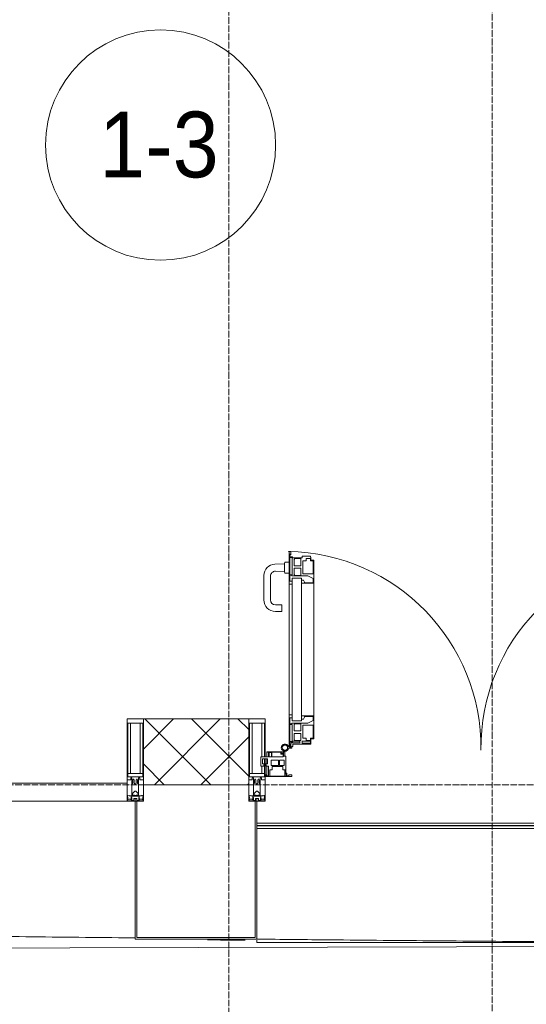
# Model space of a CAD drawing. Header units: millimetres. Extents: x 5617 to 101514, y 7718 to 215953.
# Tile 31 of 61: x 45962 to 47503, y 14732 to 17725. Entities that reach past the tile are written whole.
import ezdxf

# ---------------------------------------------------------------- set-up
doc = ezdxf.new("R2010")
doc.units = ezdxf.units.MM
doc.linetypes.add('ADSK_Линия сетки', pattern=[25, 20, -2.5, 0, -2.5])
doc.linetypes.add('Линия сетки', pattern=[25, 20, -2.5, 0, -2.5])
for name, color, linetype, lineweight in [('Двери', 7, 'Continuous', 18), ('Импосты витража', 7, 'Continuous', 18), ('Колонны', 7, 'Continuous', 18), ('Марки помещений', 7, 'Continuous', 20), ('Ограждение', 7, 'Continuous', 18), ('Оси', 7, 'Continuous', 9), ('Панели витража', 7, 'Continuous', 18), ('Поручни', 7, 'Continuous', 18), ('Стены разрез', 7, 'Continuous', 40), ('Форма', 7, 'Continuous', 18), ('Формообразующий элемент-перекрытие', 7, 'Continuous', 18), ('Элементы узлов', 7, 'Continuous', 18)]:
    doc.layers.add(name, color=color, linetype=linetype, lineweight=lineweight)
doc.styles.add('Arial_3', font='arial.ttf', dxfattribs={"width": 0.9, "height": 200})

# ---------------------------------------------------------------- blocks, each defined once
blk = doc.blocks.new('A_PAN_ALU_Door_Double - EXT_1_Double_EQ-7507534-МКСС_К4_L20_68_100_')
at = {"layer": 'Двери', "color": 253, "lineweight": 5, "true_color": 0xaaaaaa}
for p, q in [((-583.7, 659.3), (-583.7, 758.9)), ((-583.7, 758.9), (-578.6, 758.9)), ((-583.7, 659.3), (-583.7, 758.9)), ((-583.7, 758.9), (-578.6, 758.9)), ((-581.6, 750.3), (-581.6, 742.3)), ((-579.8, 750.3), (-581.6, 750.3)), ((-581.6, 750.3), (-581.6, 742.3)), ((-579.8, 750.3), (-581.6, 750.3)), ((-579.8, 748.9), (-579.8, 750.3)), ((-579.8, 748.9), (-579.8, 750.3)), ((-578.6, 748.9), (-579.8, 748.9)), ((-578.6, 748.9), (-579.8, 748.9)), ((-578.6, 758.9), (-578.6, 748.9)), ((-578.6, 758.9), (-578.6, 748.9)), ((583.7, 758.9), (578.6, 758.9)), ((578.6, 758.9), (578.6, 748.9)), ((583.7, 758.9), (578.6, 758.9)), ((578.6, 758.9), (578.6, 748.9)), ((578.6, 748.9), (579.8, 748.9)), ((578.6, 748.9), (579.8, 748.9)), ((579.8, 748.9), (579.8, 750.3)), ((579.8, 750.3), (581.6, 750.3)), ((579.8, 748.9), (579.8, 750.3)), ((579.8, 750.3), (581.6, 750.3)), ((581.6, 750.3), (581.6, 742.3)), ((581.6, 750.3), (581.6, 742.3)), ((583.7, 659.3), (583.7, 758.9)), ((583.7, 659.3), (583.7, 758.9)), ((-581.6, 742.3), (-572.9, 742.3)), ((-581.6, 742.3), (-572.9, 742.3)), ((-581.6, 740.6), (-581.6, 688.2)), ((-574.6, 740.6), (-581.6, 740.6)), ((-581.6, 740.6), (-581.6, 688.2)), ((-574.6, 740.6), (-581.6, 740.6)), ((-574.6, 688.2), (-574.6, 740.6)), ((-574.6, 688.2), (-574.6, 740.6)), ((-572.9, 742.3), (-572.9, 739.3)), ((-572.9, 742.3), (-572.9, 739.3)), ((-572.9, 739.3), (-543.6, 739.3)), ((-572.9, 739.3), (-543.6, 739.3)), ((-566.1, 737.5), (-567.6, 734.8)), ((-566.1, 737.5), (-567.6, 734.8)), ((-567.6, 734.8), (-567.6, 715.8)), ((-567.6, 734.8), (-567.6, 715.8)), ((-547.7, 737.5), (-566.1, 737.5)), ((-547.7, 737.5), (-566.1, 737.5)), ((-547.7, 715.8), (-547.7, 737.5)), ((-547.7, 715.8), (-547.7, 737.5)), ((-543.6, 744.8), (-518.6, 744.8)), ((-543.6, 739.3), (-543.6, 744.8)), ((-543.6, 744.8), (-518.6, 744.8)), ((-543.6, 739.3), (-543.6, 744.8)), ((-541.3, 730.5), (-541.3, 691)), ((-531.2, 730.5), (-541.3, 730.5)), ((-541.3, 730.5), (-541.3, 691)), ((-531.2, 730.5), (-541.3, 730.5)), ((-531.2, 737.1), (-531.2, 730.5)), ((-518.8, 737.1), (-531.2, 737.1)), ((-531.2, 737.1), (-531.2, 730.5)), ((-518.8, 737.1), (-531.2, 737.1)), ((-518.8, 730.6), (-518.8, 737.1)), ((-518.8, 730.6), (-518.8, 737.1)), ((-510.6, 730.6), (-518.8, 730.6)), ((-510.6, 730.6), (-518.8, 730.6)), ((-518.6, 744.8), (-518.6, 741.8)), ((-518.6, 744.8), (-518.6, 741.8)), ((-518.6, 741.8), (-517.1, 741.8)), ((-518.6, 741.8), (-517.1, 741.8)), ((-517.1, 741.8), (-517.1, 732.3)), ((-517.1, 741.8), (-517.1, 732.3)), ((-517.1, 732.3), (-508.2, 732.3)), ((-517.1, 732.3), (-508.2, 732.3)), ((-510.6, 691), (-510.6, 730.6)), ((-510.6, 691), (-510.6, 730.6)), ((-508.2, 732.3), (-508.2, 662.3)), ((-508.2, 732.3), (-508.2, 662.3)), ((517.1, 732.3), (508.2, 732.3)), ((508.2, 732.3), (508.2, 662.3)), ((517.1, 732.3), (508.2, 732.3)), ((508.2, 732.3), (508.2, 662.3)), ((510.6, 691), (510.6, 730.6)), ((510.6, 730.6), (518.8, 730.6)), ((510.6, 691), (510.6, 730.6)), ((510.6, 730.6), (518.8, 730.6)), ((518.6, 741.8), (517.1, 741.8)), ((517.1, 741.8), (517.1, 732.3)), ((518.6, 741.8), (517.1, 741.8)), ((517.1, 741.8), (517.1, 732.3)), ((543.6, 744.8), (518.6, 744.8)), ((518.6, 744.8), (518.6, 741.8)), ((543.6, 744.8), (518.6, 744.8)), ((518.6, 744.8), (518.6, 741.8)), ((518.8, 730.6), (518.8, 737.1)), ((518.8, 737.1), (531.2, 737.1)), ((518.8, 730.6), (518.8, 737.1)), ((518.8, 737.1), (531.2, 737.1)), ((531.2, 737.1), (531.2, 730.5)), ((531.2, 737.1), (531.2, 730.5)), ((531.2, 730.5), (541.3, 730.5)), ((531.2, 730.5), (541.3, 730.5)), ((541.3, 730.5), (541.3, 691)), ((541.3, 730.5), (541.3, 691)), ((543.6, 739.3), (543.6, 744.8)), ((543.6, 739.3), (543.6, 744.8)), ((572.9, 739.3), (543.6, 739.3)), ((572.9, 739.3), (543.6, 739.3)), ((547.7, 715.8), (547.7, 737.5)), ((547.7, 737.5), (566.1, 737.5)), ((547.7, 715.8), (547.7, 737.5)), ((547.7, 737.5), (566.1, 737.5)), ((566.1, 737.5), (567.6, 734.8)), ((566.1, 737.5), (567.6, 734.8)), ((567.6, 734.8), (567.6, 715.8)), ((567.6, 734.8), (567.6, 715.8)), ((581.6, 742.3), (572.9, 742.3)), ((572.9, 742.3), (572.9, 739.3)), ((581.6, 742.3), (572.9, 742.3)), ((572.9, 742.3), (572.9, 739.3)), ((574.6, 688.2), (574.6, 740.6)), ((574.6, 740.6), (581.6, 740.6)), ((574.6, 688.2), (574.6, 740.6)), ((574.6, 740.6), (581.6, 740.6)), ((581.6, 740.6), (581.6, 688.2)), ((581.6, 740.6), (581.6, 688.2)), ((-567.6, 715.8), (-547.7, 715.8)), ((-567.6, 715.8), (-547.7, 715.8)), ((-567.6, 708), (-567.6, 688.9)), ((-547.7, 708), (-567.6, 708)), ((-567.6, 708), (-567.6, 688.9)), ((-547.7, 708), (-567.6, 708)), ((-567.6, 688.9), (-566.1, 686.3)), ((-567.6, 688.9), (-566.1, 686.3)), ((-547.7, 686.3), (-547.7, 708)), ((-547.7, 686.3), (-547.7, 708)), ((-541.3, 691), (-510.6, 691)), ((-541.3, 691), (-510.6, 691)), ((541.3, 691), (510.6, 691)), ((541.3, 691), (510.6, 691)), ((567.6, 715.8), (547.7, 715.8)), ((567.6, 715.8), (547.7, 715.8)), ((547.7, 708), (567.6, 708)), ((547.7, 686.3), (547.7, 708)), ((547.7, 708), (567.6, 708)), ((547.7, 686.3), (547.7, 708)), ((567.6, 688.9), (566.1, 686.3)), ((567.6, 688.9), (566.1, 686.3)), ((567.6, 708), (567.6, 688.9)), ((567.6, 708), (567.6, 688.9)), ((-583.7, 244.2), (-583.7, 677.3)), ((-574.6, 659.3), (-583.7, 659.3)), ((-574.6, 659.3), (-583.7, 659.3)), ((-581.6, 688.2), (-574.6, 688.2)), ((-581.6, 688.2), (-574.6, 688.2)), ((-581.6, 686.5), (-581.6, 668.4)), ((-575.4, 686.5), (-581.6, 686.5)), ((-581.6, 686.5), (-581.6, 668.4)), ((-575.4, 686.5), (-581.6, 686.5)), ((-581.6, 668.4), (-574.6, 668.4)), ((-581.6, 668.4), (-574.6, 668.4)), ((-575.4, 684.5), (-575.4, 686.5)), ((-575.4, 684.5), (-575.4, 686.5)), ((-526.4, 684.5), (-575.4, 684.5)), ((-526.4, 684.5), (-575.4, 684.5)), ((-574.6, 677.3), (-546, 677.3)), ((-574.6, 244.2), (-574.6, 677.3)), ((-574.6, 668.4), (-574.6, 659.3)), ((-574.6, 668.4), (-574.6, 659.3)), ((-566.1, 686.3), (-547.7, 686.3)), ((-566.1, 686.3), (-547.7, 686.3)), ((-546, 677.3), (-546, 244.2)), ((-546, 672), (-539.3, 672)), ((-546, 662.3), (-546, 672)), ((-546, 672), (-539.3, 672)), ((-546, 662.3), (-546, 672)), ((-508.2, 662.3), (-546, 662.3)), ((-508.2, 662.3), (-546, 662.3)), ((-539.3, 672), (-537.1, 665.9)), ((-539.3, 672), (-537.1, 665.9)), ((-537.1, 665.9), (-537.1, 663.8)), ((-537.1, 665.9), (-537.1, 663.8)), ((-537.1, 663.8), (-510.6, 663.8)), ((-537.1, 663.8), (-510.6, 663.8)), ((-510.6, 676.8), (-526.4, 684.5)), ((-510.6, 676.8), (-526.4, 684.5)), ((-510.6, 663.8), (-510.6, 676.8)), ((-510.6, 663.8), (-510.6, 676.8)), ((-508.2, 662.3), (-508.2, 259.2)), ((508.2, 662.3), (546, 662.3)), ((508.2, 662.3), (546, 662.3)), ((508.2, 662.3), (508.2, 259.2)), ((510.6, 676.8), (526.4, 684.5)), ((510.6, 676.8), (526.4, 684.5)), ((510.6, 663.8), (510.6, 676.8)), ((510.6, 663.8), (510.6, 676.8)), ((537.1, 663.8), (510.6, 663.8)), ((537.1, 663.8), (510.6, 663.8)), ((526.4, 684.5), (575.4, 684.5)), ((526.4, 684.5), (575.4, 684.5)), ((539.3, 672), (537.1, 665.9)), ((539.3, 672), (537.1, 665.9)), ((537.1, 665.9), (537.1, 663.8)), ((537.1, 665.9), (537.1, 663.8)), ((546, 672), (539.3, 672)), ((546, 672), (539.3, 672)), ((546, 677.3), (546, 244.2)), ((574.6, 677.3), (546, 677.3)), ((546, 662.3), (546, 672)), ((546, 662.3), (546, 672)), ((566.1, 686.3), (547.7, 686.3)), ((566.1, 686.3), (547.7, 686.3)), ((581.6, 688.2), (574.6, 688.2)), ((581.6, 688.2), (574.6, 688.2)), ((574.6, 244.2), (574.6, 677.3)), ((581.6, 668.4), (574.6, 668.4)), ((574.6, 668.4), (574.6, 659.3)), ((581.6, 668.4), (574.6, 668.4)), ((574.6, 668.4), (574.6, 659.3)), ((574.6, 659.3), (583.7, 659.3)), ((574.6, 659.3), (583.7, 659.3)), ((575.4, 684.5), (575.4, 686.5)), ((575.4, 686.5), (581.6, 686.5)), ((575.4, 684.5), (575.4, 686.5)), ((575.4, 686.5), (581.6, 686.5)), ((581.6, 686.5), (581.6, 668.4)), ((581.6, 686.5), (581.6, 668.4)), ((583.7, 244.2), (583.7, 677.3)), ((-583.7, 262.2), (-574.6, 262.2)), ((-583.7, 164.2), (-583.7, 262.2)), ((-581.6, 253.1), (-581.6, 235.1)), ((-574.6, 253.1), (-581.6, 253.1)), ((-574.6, 262.2), (-574.6, 253.1)), ((-574.6, 244.2), (-546, 244.2)), ((-546, 259.2), (-508.2, 259.2)), ((-546, 249.6), (-546, 259.2)), ((-539.3, 249.6), (-546, 249.6)), ((-537.1, 255.7), (-539.3, 249.6)), ((-537.1, 257.7), (-537.1, 255.7)), ((-510.6, 257.7), (-537.1, 257.7)), ((-526.4, 237), (-510.6, 244.7)), ((-510.6, 244.7), (-510.6, 257.7)), ((-508.2, 259.2), (-508.2, 189.3)), ((546, 259.2), (508.2, 259.2)), ((508.2, 259.2), (508.2, 189.3)), ((510.6, 244.7), (510.6, 257.7)), ((510.6, 257.7), (537.1, 257.7)), ((526.4, 237), (510.6, 244.7)), ((537.1, 257.7), (537.1, 255.7)), ((537.1, 255.7), (539.3, 249.6)), ((539.3, 249.6), (546, 249.6)), ((546, 249.6), (546, 259.2)), ((574.6, 244.2), (546, 244.2)), ((583.7, 262.2), (574.6, 262.2)), ((574.6, 262.2), (574.6, 253.1)), ((574.6, 253.1), (581.6, 253.1)), ((581.6, 253.1), (581.6, 235.1)), ((583.7, 164.2), (583.7, 262.2)), ((-581.6, 235.1), (-575.4, 235.1)), ((-581.6, 233.4), (-581.6, 180.9)), ((-574.6, 233.4), (-581.6, 233.4)), ((-575.4, 237), (-526.4, 237)), ((-575.4, 235.1), (-575.4, 237)), ((-574.6, 180.9), (-574.6, 233.4)), ((-566.1, 235.3), (-567.6, 232.6)), ((-567.6, 232.6), (-567.6, 213.6)), ((-567.6, 213.6), (-547.7, 213.6)), ((-547.7, 235.3), (-566.1, 235.3)), ((-547.7, 213.6), (-547.7, 235.3)), ((-541.3, 230.6), (-541.3, 191)), ((-510.6, 230.6), (-541.3, 230.6)), ((-510.6, 191), (-510.6, 230.6)), ((510.6, 230.6), (541.3, 230.6)), ((510.6, 191), (510.6, 230.6)), ((575.4, 237), (526.4, 237)), ((541.3, 230.6), (541.3, 191)), ((547.7, 213.6), (547.7, 235.3)), ((547.7, 235.3), (566.1, 235.3)), ((567.6, 213.6), (547.7, 213.6)), ((566.1, 235.3), (567.6, 232.6)), ((567.6, 232.6), (567.6, 213.6)), ((574.6, 233.4), (581.6, 233.4)), ((574.6, 180.9), (574.6, 233.4)), ((575.4, 235.1), (575.4, 237)), ((581.6, 235.1), (575.4, 235.1)), ((581.6, 233.4), (581.6, 180.9)), ((-581.6, 180.9), (-574.6, 180.9)), ((-572.9, 182.2), (-572.9, 179.2)), ((-551.3, 182.2), (-572.9, 182.2)), ((-567.6, 205.7), (-567.6, 186.7)), ((-547.7, 205.7), (-567.6, 205.7)), ((-567.6, 186.7), (-566.1, 184)), ((-566.1, 184), (-547.7, 184)), ((-551.3, 177.5), (-551.3, 182.2)), ((-547.7, 184), (-547.7, 205.7)), ((-543.6, 182.2), (-543.6, 176.7)), ((-518.6, 182.2), (-543.6, 182.2)), ((-541.3, 191), (-531.2, 191)), ((-531.2, 191), (-531.2, 184.4)), ((-531.2, 184.4), (-518.8, 184.4)), ((-518.8, 191), (-510.6, 191)), ((-518.8, 184.4), (-518.8, 191)), ((-518.6, 176.7), (-518.6, 182.2)), ((-517.1, 189.3), (-517.1, 173.3)), ((-508.2, 189.3), (-517.1, 189.3)), ((508.2, 189.3), (517.1, 189.3)), ((518.8, 191), (510.6, 191)), ((517.1, 189.3), (517.1, 173.3)), ((518.6, 182.2), (543.6, 182.2)), ((518.6, 176.7), (518.6, 182.2)), ((518.8, 184.4), (518.8, 191)), ((531.2, 184.4), (518.8, 184.4)), ((541.3, 191), (531.2, 191)), ((531.2, 191), (531.2, 184.4)), ((543.6, 182.2), (543.6, 176.7)), ((547.7, 205.7), (567.6, 205.7)), ((547.7, 184), (547.7, 205.7)), ((566.1, 184), (547.7, 184)), ((551.3, 177.5), (551.3, 182.2)), ((551.3, 182.2), (572.9, 182.2)), ((567.6, 186.7), (566.1, 184)), ((567.6, 205.7), (567.6, 186.7)), ((572.9, 182.2), (572.9, 179.2)), ((581.6, 180.9), (574.6, 180.9)), ((-575.1, 160.7), (-585.4, 160.7)), ((-581.6, 179.2), (-581.6, 164.2)), ((-572.9, 179.2), (-581.6, 179.2)), ((-581.6, 164.2), (-578.6, 164.2)), ((-578.6, 164.2), (-578.6, 174.5)), ((-575.5, 177.5), (-551.3, 177.5)), ((-575.1, 165.6), (-575.1, 160.7)), ((-572.4, 165.6), (-575.1, 165.6)), ((-572.4, 173.3), (-572.4, 165.6)), ((-517.1, 173.3), (-572.4, 173.3)), ((-543.6, 176.7), (-518.6, 176.7)), ((517.1, 173.3), (572.4, 173.3)), ((543.6, 176.7), (518.6, 176.7)), ((575.5, 177.5), (551.3, 177.5)), ((572.4, 173.3), (572.4, 165.6)), ((572.4, 165.6), (575.1, 165.6)), ((572.9, 179.2), (581.6, 179.2)), ((575.1, 165.6), (575.1, 160.7)), ((575.1, 160.7), (585.4, 160.7)), ((578.6, 164.2), (578.6, 174.5)), ((581.6, 164.2), (578.6, 164.2)), ((581.6, 179.2), (581.6, 164.2))]:
    blk.add_line(p, q, dxfattribs=at)
at = {"layer": 'Двери', "lineweight": 5}
for p, q in [((-597.6, 721.7), (-626.4, 720.7)), ((-597.6, 723.5), (-597.6, 696)), ((-583.6, 726), (-595.1, 726)), ((583.6, 726), (595.1, 726)), ((597.6, 723.5), (597.6, 696)), ((597.6, 721.7), (626.4, 720.7)), ((-624.5, 698.8), (-597.6, 697.7)), ((-595.1, 693.5), (-583.6, 693.5)), ((595.1, 693.5), (583.6, 693.5)), ((624.5, 698.8), (597.6, 697.7)), ((-660.1, 685.7), (-660.1, 611.5)), ((-640.1, 611.5), (-640.1, 683.8)), ((640.1, 611.5), (640.1, 683.8)), ((660.1, 685.7), (660.1, 611.5)), ((-605.1, 596.5), (-625.1, 596.5)), ((-625.1, 576.5), (-605.1, 576.5)), ((-605.1, 576.5), (-605.1, 596.5)), ((605.1, 576.5), (605.1, 596.5)), ((605.1, 596.5), (625.1, 596.5)), ((625.1, 576.5), (605.1, 576.5))]:
    blk.add_line(p, q, dxfattribs=at)
at = {"layer": 'Двери', "color": 254, "lineweight": 5, "true_color": 0xd4d4d4}
for centre, start, end in [((-596.2, 162.6), 359.296, 89.0613), ((596.2, 162.6), 90.9387, 180.704)]:
    blk.add_arc(centre, 596.2, start, end, dxfattribs=at)
at = {"layer": 'Двери', "lineweight": 5}
for centre, radius, start, end in [((-625.1, 685.7), 35, 92.1945, 180), ((-595.1, 723.5), 2.5, 90, 180), ((595.1, 723.5), 2.5, 360, 90), ((625.1, 685.7), 35, 360, 87.8055), ((-625.1, 683.8), 15, 87.8056, 180), ((-595.1, 696), 2.5, 180, 270), ((595.1, 696), 2.5, 270, 360), ((625.1, 683.8), 15, 0, 92.1944), ((-625.1, 611.5), 35, 180, 270), ((-625.1, 611.5), 15, 180, 270), ((625.1, 611.5), 35, 270, 360), ((625.1, 611.5), 15, 270, 360)]:
    blk.add_arc(centre, radius, start, end, dxfattribs=at)
at = {"layer": 'Двери', "color": 253, "lineweight": 5, "true_color": 0xaaaaaa}
for centre, radius, start, end in [((-596.2, 162.7), 11, 16.047, 350.0284), ((-596.2, 162.6), 8, 90, 270), ((-596.2, 162.6), 8, 270, 90), ((-583.7, 166.3), 2.03, 196.0721, 270), ((-575.5, 174.5), 3, 90, 180), ((575.5, 174.5), 3, 360, 90), ((583.7, 166.3), 2.03, 270, 343.9279), ((596.2, 162.7), 11, 189.9716, 163.953), ((596.2, 162.6), 8, 90, 270), ((596.2, 162.6), 8, 270, 90)]:
    blk.add_arc(centre, radius, start, end, dxfattribs=at)
at = {"layer": 'Панели витража', "color": 253, "lineweight": 5, "true_color": 0xaaaaaa}
for p, q in [((-600.3, 150), (-651.2, 150)), ((-651.2, 150), (-651.2, 148.5)), ((-600.3, 136.5), (-600.3, 150)), ((-596.2, 150), (-600.3, 150)), ((-596.2, 136.5), (-596.2, 150)), ((596.2, 150), (596.2, 136.5)), ((600.3, 150), (596.2, 150)), ((651.2, 150), (600.3, 150)), ((600.3, 150), (600.3, 136.5)), ((651.2, 148.5), (651.2, 150)), ((-645.9, 135.1), (-669.2, 135.1)), ((-669.2, 135.1), (-669.2, 106.6)), ((-664.2, 113.4), (-664.2, 128.4)), ((-664.2, 128.4), (-649.2, 128.4)), ((-651.2, 148.5), (-645.9, 148.5)), ((-651.2, 148.5), (-651.2, 135.1)), ((-651.2, 128.4), (-651.2, 113.4)), ((-649.2, 128.4), (-649.2, 113.4)), ((-645.9, 148.5), (-645.9, 135.1)), ((-644.3, 134.5), (-644.3, 148.2)), ((-644.3, 148.2), (-637.3, 148.2)), ((-637.3, 134.5), (-644.3, 134.5)), ((-637.8, 108.8), (-637.8, 125)), ((-637.8, 125), (-615.2, 125)), ((-637.3, 148.2), (-637.3, 134.5)), ((-635.9, 134.2), (-635.9, 148.4)), ((-635.9, 148.4), (-608.9, 148.4)), ((-601.9, 134.2), (-635.9, 134.2)), ((-615.2, 125), (-615.2, 108.8)), ((-613, 108.8), (-613, 125)), ((-613, 125), (-598.7, 125)), ((-608.9, 148.4), (-608.9, 142.8)), ((-608.9, 142.8), (-601.9, 142.8)), ((-607.5, 148.7), (-601.5, 148.7)), ((-607.5, 144.4), (-607.5, 148.7)), ((-601.5, 144.4), (-607.5, 144.4)), ((-601.9, 142.8), (-601.9, 134.2)), ((-601.5, 148.7), (-601.5, 144.4)), ((-593.3, 136.5), (-600.3, 136.5)), ((-598.7, 125), (-598.7, 108.8)), ((-593.3, 84.8), (-593.3, 136.5)), ((600.3, 136.5), (593.3, 136.5)), ((593.3, 136.5), (593.3, 84.8)), ((598.7, 125), (613, 125)), ((598.7, 108.8), (598.7, 125)), ((601.5, 144.4), (601.5, 148.7)), ((601.5, 148.7), (607.5, 148.7)), ((607.5, 144.4), (601.5, 144.4)), ((601.9, 134.2), (601.9, 142.8)), ((601.9, 142.8), (608.9, 142.8)), ((635.9, 134.2), (601.9, 134.2)), ((607.5, 148.7), (607.5, 144.4)), ((608.9, 142.8), (608.9, 148.4)), ((608.9, 148.4), (635.9, 148.4)), ((613, 125), (613, 108.8)), ((615.2, 125), (637.8, 125)), ((615.2, 108.8), (615.2, 125)), ((635.9, 148.4), (635.9, 134.2)), ((637.3, 148.2), (644.3, 148.2)), ((637.3, 134.5), (637.3, 148.2)), ((644.3, 134.5), (637.3, 134.5)), ((637.8, 125), (637.8, 108.8)), ((644.3, 148.2), (644.3, 134.5)), ((645.9, 135.1), (645.9, 148.5)), ((645.9, 148.5), (651.2, 148.5)), ((669.2, 135.1), (645.9, 135.1)), ((649.2, 128.4), (664.2, 128.4)), ((649.2, 113.4), (649.2, 128.4)), ((651.2, 135.1), (651.2, 148.5)), ((651.2, 113.4), (651.2, 128.4)), ((664.2, 128.4), (664.2, 113.4)), ((669.2, 106.6), (669.2, 135.1)), ((-669.2, 106.6), (-660.2, 106.6)), ((-649.2, 113.4), (-664.2, 113.4)), ((-660.2, 106.6), (-660.2, 110.1)), ((-660.2, 110.1), (-653.3, 110.1)), ((-653.3, 110.1), (-653.3, 106.6)), ((-653.3, 106.6), (-646.3, 106.6)), ((-651.2, 106.6), (-651.2, 76.7)), ((-646.3, 106.6), (-646.3, 76.7)), ((-642.4, 76.3), (-642.4, 95.5)), ((-642.4, 95.5), (-635.3, 95.5)), ((-615.2, 108.8), (-637.8, 108.8)), ((-635.3, 95.5), (-635.3, 105)), ((-635.3, 105), (-602.1, 105)), ((-598.7, 108.8), (-613, 108.8)), ((-602.1, 105), (-602.1, 95.5)), ((-602.1, 95.5), (-595.8, 95.5)), ((-596.2, 76.2), (-596.2, 95.5)), ((-595.8, 95.5), (-595.8, 89)), ((595.8, 89), (595.8, 95.5)), ((595.8, 95.5), (602.1, 95.5)), ((596.2, 95.5), (596.2, 76.2)), ((613, 108.8), (598.7, 108.8)), ((602.1, 95.5), (602.1, 105)), ((602.1, 105), (635.3, 105)), ((637.8, 108.8), (615.2, 108.8)), ((635.3, 105), (635.3, 95.5)), ((635.3, 95.5), (642.4, 95.5)), ((642.4, 95.5), (642.4, 76.3)), ((646.3, 76.7), (646.3, 106.6)), ((646.3, 106.6), (653.3, 106.6)), ((664.2, 113.4), (649.2, 113.4)), ((651.2, 76.7), (651.2, 106.6)), ((653.3, 106.6), (653.3, 110.1)), ((653.3, 110.1), (660.2, 110.1)), ((660.2, 110.1), (660.2, 106.6)), ((660.2, 106.6), (669.2, 106.6)), ((-652.8, 79.5), (-654.3, 79.5)), ((-654.3, 79.5), (-654.3, 74.5)), ((-654.3, 74.5), (-575.3, 74.5)), ((-652.8, 76.7), (-652.8, 79.5)), ((-646.3, 76.7), (-652.8, 76.7)), ((-592, 76.3), (-642.4, 76.3)), ((-595.8, 89), (-595, 88.2)), ((-595, 88.2), (-595, 83.1)), ((-595, 83.1), (-592, 83.1)), ((-590.3, 84.8), (-593.3, 84.8)), ((-592, 83.1), (-592, 76.3)), ((-590.3, 76.5), (-590.3, 84.8)), ((-583.9, 76.5), (-590.3, 76.5)), ((-575.3, 79.5), (-583.9, 79.5)), ((-583.9, 79.5), (-583.9, 76.5)), ((-575.3, 74.5), (-575.3, 79.5)), ((583.9, 79.5), (575.3, 79.5)), ((575.3, 79.5), (575.3, 74.5)), ((575.3, 74.5), (654.3, 74.5)), ((583.9, 76.5), (583.9, 79.5)), ((590.3, 76.5), (583.9, 76.5)), ((593.3, 84.8), (590.3, 84.8)), ((590.3, 84.8), (590.3, 76.5)), ((592, 76.3), (592, 83.1)), ((592, 83.1), (595, 83.1)), ((642.4, 76.3), (592, 76.3)), ((595, 88.2), (595.8, 89)), ((595, 83.1), (595, 88.2)), ((652.8, 76.7), (646.3, 76.7)), ((654.3, 79.5), (652.8, 79.5)), ((652.8, 79.5), (652.8, 76.7)), ((654.3, 74.5), (654.3, 79.5))]:
    blk.add_line(p, q, dxfattribs=at)
blk = doc.blocks.new('System Panel - A_PAN_Glass-7508020-МКСС_К4_L20_68_100_')
at = {"layer": 'Панели витража', "color": 253, "lineweight": 5, "true_color": 0xaaaaaa}
for p, q in [((656.25, 55), (-656.25, 55)), ((-656.25, 55), (-656.25, 0)), ((656.25, 0), (656.25, 55)), ((-656.25, 0), (656.25, 0))]:
    blk.add_line(p, q, dxfattribs=at)
blk = doc.blocks.new('Rectangular Mullion - 50Wx250H-2623690-МКСС_К4_L20_68_100_')
at = {"layer": 'Элементы узлов', "color": 253, "lineweight": 5, "true_color": 0xaaaaaa}
for p, q in [((-25, 65.2), (-25, 250)), ((-25, 250), (0, 250)), ((25, 250), (0, 250)), ((25, 65.2), (25, 250)), ((-23, 237.3), (0, 237.3)), ((-23, 237.3), (-23, 73.6)), ((-14.9, 84), (-14.9, 237.3)), ((23, 237.3), (0, 237.3)), ((14.9, 84), (14.9, 237.3)), ((23, 237.3), (23, 73.6)), ((-14, 65.2), (-25, 65.2)), ((0, 84), (-23, 84)), ((-0.5, 73.6), (-23, 73.6)), ((-14, 71.3), (-14, 65.2)), ((-10, 71.3), (-14, 71.3)), ((-10, 53), (-10, 71.3)), ((-7, 65.2), (-5.9, 67.3)), ((-7, 65.2), (-7, 54.7)), ((-4.1, 67.3), (-5.9, 67.3)), ((-4.1, 67.3), (-2.9, 65.1)), ((-2.9, 65.1), (-2.9, 54.6)), ((0, 84), (23, 84)), ((0.5, 73.6), (23, 73.6)), ((4.1, 67.3), (2.9, 65.1)), ((2.9, 65.1), (2.9, 54.6)), ((4.1, 67.3), (5.9, 67.3)), ((7, 65.2), (5.9, 67.3)), ((7, 65.2), (7, 54.7)), ((10, 71.3), (14, 71.3)), ((10, 53), (10, 71.3)), ((14, 71.3), (14, 65.2)), ((14, 65.2), (25, 65.2)), ((-8.7, 53), (-10, 53)), ((-10, 53), (-10, 17)), ((-8.7, 53), (-7, 54.7)), ((-8.5, 23), (-1.5, 30)), ((-1.3, 53), (-2.9, 54.6)), ((-1.5, 30), (0, 30)), ((0, 53), (-1.3, 53)), ((0, 53), (1.3, 53)), ((1.5, 30), (0, 30)), ((1.3, 53), (2.9, 54.6)), ((8.5, 23), (1.5, 30)), ((8.7, 53), (7, 54.7)), ((8.7, 53), (10, 53)), ((10, 53), (10, 17)), ((-23.8, 14.6), (-25, 14.2)), ((-25, 0), (-25, 14.2)), ((-22.3, 17), (-23.8, 17)), ((-23.8, 17), (-23.8, 14.6)), ((-22.5, 10.6), (-23.8, 14.6)), ((-22.5, 10.6), (-23.7, 9.9)), ((-23.7, 1.3), (-23.7, 9.9)), ((-23.7, 1.3), (-11.8, 1.3)), ((-23.2, 10.2), (-22.5, 8)), ((-22.5, 8), (-22.5, 4.5)), ((-21.3, 4.5), (-22.5, 4.5)), ((-22.3, 17), (-22.3, 16)), ((-22.3, 16), (-21.3, 16)), ((-19, 17.6), (-21.3, 16)), ((-21.3, 4.5), (-21.3, 6.5)), ((-21.3, 6.5), (-14.2, 6.5)), ((-18.4, 16.6), (-19, 17.6)), ((-7.4, 16.6), (-18.4, 16.6)), ((-14.2, 6.5), (-14.2, 4.5)), ((-13.2, 4.5), (-14.2, 4.5)), ((-13.2, 4.5), (-12.2, 7.2)), ((-12.7, 7.6), (-11.3, 11.4)), ((-12.7, 7.6), (-11.8, 6.9)), ((-12.2, 9), (-12.2, 14.8)), ((-12.2, 14.8), (0, 14.8)), ((-11.8, 1.3), (-11.8, 6.9)), ((-10.5, 11.2), (-11.3, 11.4)), ((-10.5, 1.5), (-10.5, 11.2)), ((-4.8, 1.5), (-10.5, 1.5)), ((-10, 17), (-7.5, 17)), ((-8.5, 18.5), (-8.5, 23)), ((-7.5, 18.5), (-8.5, 18.5)), ((-7.5, 17), (-7.5, 18.5)), ((-7.4, 18), (-7.4, 16.6)), ((-2.6, 18), (-7.4, 18)), ((0, 8), (-4.8, 8)), ((-4.8, 1.5), (-4.8, 8)), ((-2.6, 18), (-2.6, 16.8)), ((-2.6, 16.8), (0, 16.8)), ((2.6, 16.8), (0, 16.8)), ((0, 14.8), (0, 16.8)), ((0, 14.8), (0, 16.8)), ((12.2, 14.8), (0, 14.8)), ((0, 0), (0, 8)), ((0, 8), (4.8, 8)), ((0, 0), (0, 8)), ((2.6, 18), (2.6, 16.8)), ((2.6, 18), (7.4, 18)), ((4.8, 1.5), (4.8, 8)), ((4.8, 1.5), (10.5, 1.5)), ((7.4, 18), (7.4, 16.6)), ((7.4, 16.6), (18.4, 16.6)), ((7.5, 18.5), (8.5, 18.5)), ((7.5, 17), (7.5, 18.5)), ((10, 17), (7.5, 17)), ((8.5, 18.5), (8.5, 23)), ((10.5, 11.2), (11.3, 11.4)), ((10.5, 1.5), (10.5, 11.2)), ((12.7, 7.6), (11.3, 11.4)), ((12.7, 7.6), (11.8, 6.9)), ((11.8, 1.3), (11.8, 6.9)), ((23.7, 1.3), (11.8, 1.3)), ((12.2, 9), (12.2, 14.8)), ((13.2, 4.5), (12.2, 7.2)), ((13.2, 4.5), (14.2, 4.5)), ((21.3, 6.5), (14.2, 6.5)), ((14.2, 6.5), (14.2, 4.5)), ((18.4, 16.6), (19, 17.6)), ((19, 17.6), (21.3, 16)), ((22.3, 16), (21.3, 16)), ((21.3, 4.5), (21.3, 6.5)), ((21.3, 4.5), (22.5, 4.5)), ((22.3, 17), (22.3, 16)), ((22.3, 17), (23.8, 17)), ((22.5, 10.6), (23.8, 14.6)), ((22.5, 10.6), (23.7, 9.9)), ((23.2, 10.2), (22.5, 8)), ((22.5, 8), (22.5, 4.5)), ((23.7, 1.3), (23.7, 9.9)), ((23.8, 17), (23.8, 14.6)), ((23.8, 14.6), (25, 14.2)), ((25, 0), (25, 14.2)), ((-25, 0), (0, 0)), ((25, 0), (0, 0))]:
    blk.add_line(p, q, dxfattribs=at)
for centre, start, end in [((-0.5, 73.1), 360, 90), ((0.5, 73.1), 90, 180)]:
    blk.add_arc(centre, 0.5, start, end, dxfattribs=at)
blk = doc.blocks.new('Rectangular Mullion - R_StandardFrame_50Wx250H-V37-МКСС_К4_L20_68_100_')
at = {"layer": 'Импосты витража', "color": 253, "lineweight": 5, "true_color": 0xaaaaaa}
for p, q in [((-25, -250), (-25, 0)), ((-25, 0), (0, 0)), ((5, 0), (25, 0)), ((25, 0), (25, -250)), ((25, -250), (-25, -250))]:
    blk.add_line(p, q, dxfattribs=at)
blk = doc.blocks.new('Rectangular Mullion - 50Wx250H-V38-МКСС_К4_L20_68_100_')
at = {"layer": 'Элементы узлов', "color": 253, "lineweight": 5, "true_color": 0xaaaaaa}
for p, q in [((-25, 65.2), (-25, 250)), ((-25, 250), (0, 250)), ((25, 250), (0, 250)), ((25, 135.1), (25, 250)), ((-23, 237.3), (0, 237.3)), ((-23, 237.3), (-23, 73.6)), ((-14.9, 84), (-14.9, 237.3)), ((23, 237.3), (0, 237.3)), ((14.9, 135.1), (14.9, 237.3)), ((23, 237.3), (23, 135.1)), ((23, 128.4), (23, 113.4)), ((25, 113.4), (25, 128.4)), ((14.9, 84), (14.9, 106.6)), ((23, 110.1), (23, 73.6)), ((25, 65.2), (25, 110.1)), ((-14, 65.2), (-25, 65.2)), ((0, 84), (-23, 84)), ((-0.5, 73.6), (-23, 73.6)), ((-14, 71.3), (-14, 65.2)), ((-10, 71.3), (-14, 71.3)), ((-10, 53), (-10, 71.3)), ((-7, 65.2), (-5.9, 67.3)), ((-7, 65.2), (-7, 54.7)), ((-4.1, 67.3), (-5.9, 67.3)), ((-4.1, 67.3), (-2.9, 65.1)), ((-2.9, 65.1), (-2.9, 54.6)), ((0, 84), (23, 84)), ((0.5, 73.6), (23, 73.6)), ((4.1, 67.3), (2.9, 65.1)), ((2.9, 65.1), (2.9, 54.6)), ((4.1, 67.3), (5.9, 67.3)), ((7, 65.2), (5.9, 67.3)), ((7, 65.2), (7, 54.7)), ((10, 71.3), (14, 71.3)), ((10, 53), (10, 71.3)), ((14, 71.3), (14, 65.2)), ((14, 65.2), (25, 65.2)), ((-8.7, 53), (-10, 53)), ((-10, 53), (-10, 17)), ((-8.7, 53), (-7, 54.7)), ((-8.5, 23), (-1.5, 30)), ((-1.3, 53), (-2.9, 54.6)), ((-1.5, 30), (0, 30)), ((0, 53), (-1.3, 53)), ((0, 53), (1.3, 53)), ((1.5, 30), (0, 30)), ((1.3, 53), (2.9, 54.6)), ((8.5, 23), (1.5, 30)), ((8.7, 53), (7, 54.7)), ((8.7, 53), (10, 53)), ((10, 53), (10, 17)), ((-23.8, 14.6), (-25, 14.2)), ((-25, 0), (-25, 14.2)), ((-22.3, 17), (-23.8, 17)), ((-23.8, 17), (-23.8, 14.6)), ((-22.5, 10.6), (-23.8, 14.6)), ((-22.5, 10.6), (-23.7, 9.9)), ((-23.7, 1.3), (-23.7, 9.9)), ((-23.7, 1.3), (-11.8, 1.3)), ((-23.2, 10.2), (-22.5, 8)), ((-22.5, 8), (-22.5, 4.5)), ((-21.3, 4.5), (-22.5, 4.5)), ((-22.3, 17), (-22.3, 16)), ((-22.3, 16), (-21.3, 16)), ((-19, 17.6), (-21.3, 16)), ((-21.3, 4.5), (-21.3, 6.5)), ((-21.3, 6.5), (-14.2, 6.5)), ((-18.4, 16.6), (-19, 17.6)), ((-7.4, 16.6), (-18.4, 16.6)), ((-14.2, 6.5), (-14.2, 4.5)), ((-13.2, 4.5), (-14.2, 4.5)), ((-13.2, 4.5), (-12.2, 7.2)), ((-12.7, 7.6), (-11.3, 11.4)), ((-12.7, 7.6), (-11.8, 6.9)), ((-12.2, 9), (-12.2, 14.8)), ((-12.2, 14.8), (0, 14.8)), ((-11.8, 1.3), (-11.8, 6.9)), ((-10.5, 11.2), (-11.3, 11.4)), ((-10.5, 1.5), (-10.5, 11.2)), ((-4.8, 1.5), (-10.5, 1.5)), ((-10, 17), (-7.5, 17)), ((-8.5, 18.5), (-8.5, 23)), ((-7.5, 18.5), (-8.5, 18.5)), ((-7.5, 17), (-7.5, 18.5)), ((-7.4, 18), (-7.4, 16.6)), ((-2.6, 18), (-7.4, 18)), ((0, 8), (-4.8, 8)), ((-4.8, 1.5), (-4.8, 8)), ((-2.6, 18), (-2.6, 16.8)), ((-2.6, 16.8), (0, 16.8)), ((2.6, 16.8), (0, 16.8)), ((0, 14.8), (0, 16.8)), ((0, 14.8), (0, 16.8)), ((12.2, 14.8), (0, 14.8)), ((0, 0), (0, 8)), ((0, 8), (4.8, 8)), ((0, 0), (0, 8)), ((2.6, 18), (2.6, 16.8)), ((2.6, 18), (7.4, 18)), ((4.8, 1.5), (4.8, 8)), ((4.8, 1.5), (10.5, 1.5)), ((7.4, 18), (7.4, 16.6)), ((7.4, 16.6), (18.4, 16.6)), ((7.5, 18.5), (8.5, 18.5)), ((7.5, 17), (7.5, 18.5)), ((10, 17), (7.5, 17)), ((8.5, 18.5), (8.5, 23)), ((10.5, 11.2), (11.3, 11.4)), ((10.5, 1.5), (10.5, 11.2)), ((12.7, 7.6), (11.3, 11.4)), ((12.7, 7.6), (11.8, 6.9)), ((11.8, 1.3), (11.8, 6.9)), ((23.7, 1.3), (11.8, 1.3)), ((12.2, 9), (12.2, 14.8)), ((13.2, 4.5), (12.2, 7.2)), ((13.2, 4.5), (14.2, 4.5)), ((21.3, 6.5), (14.2, 6.5)), ((14.2, 6.5), (14.2, 4.5)), ((18.4, 16.6), (19, 17.6)), ((19, 17.6), (21.3, 16)), ((22.3, 16), (21.3, 16)), ((21.3, 4.5), (21.3, 6.5)), ((21.3, 4.5), (22.5, 4.5)), ((22.3, 17), (22.3, 16)), ((22.3, 17), (23.8, 17)), ((22.5, 10.6), (23.8, 14.6)), ((22.5, 10.6), (23.7, 9.9)), ((23.2, 10.2), (22.5, 8)), ((22.5, 8), (22.5, 4.5)), ((23.7, 1.3), (23.7, 9.9)), ((23.8, 17), (23.8, 14.6)), ((23.8, 14.6), (25, 14.2)), ((25, 0), (25, 14.2)), ((-25, 0), (0, 0)), ((25, 0), (0, 0))]:
    blk.add_line(p, q, dxfattribs=at)
for centre, start, end in [((-0.5, 73.1), 360, 90), ((0.5, 73.1), 90, 180)]:
    blk.add_arc(centre, 0.5, start, end, dxfattribs=at)
blk = doc.blocks.new('Rectangular Mullion - R_StandardFrame_50Wx250H-V39-МКСС_К4_L20_68_100_')
at = {"layer": 'Импосты витража', "color": 253, "lineweight": 5, "true_color": 0xaaaaaa}
for p, q in [((-25, -250), (-25, 0)), ((-25, 0), (-5, 0)), ((0, 0), (25, 0)), ((25, 0), (25, -110.1)), ((25, -113.4), (25, -128.4)), ((25, -135.1), (25, -250)), ((25, -250), (-25, -250))]:
    blk.add_line(p, q, dxfattribs=at)
blk = doc.blocks.new('Ограждение - Ограждение-6014849-МКСС_К4_L20_68_100_')
at = {"layer": 'Поручни', "color": 253, "lineweight": 5, "true_color": 0xaaaaaa}
for p, q in [((42947.5, -116.5), (41585, -116.5)), ((42947.5, -124.5), (41585, -124.5)), ((42947.5, -125.5), (41585, -125.5)), ((42947.5, -133.5), (41585, -133.5))]:
    blk.add_line(p, q, dxfattribs=at)
blk = doc.blocks.new('A_SLK_PAN_Type1 - Прямой тип панели-6537794-МКСС_К4_L20_68_100_')
at = {"layer": 'Колонны', "lineweight": 5}
for p, q in [((-185, 420), (185, 420)), ((-185, 0), (-185, 420)), ((185, 420), (185, 0)), ((-180, 415), (-180, 0)), ((180, 415), (-180, 415)), ((180, 0), (180, 415)), ((-180, 0), (-185, 0)), ((185, 0), (180, 0))]:
    blk.add_line(p, q, dxfattribs=at)
blk = doc.blocks.new('A_OGR_PAN_Отлив - A_OGR_PAN_Отлив-6121893-МКСС_К4_L20_68_100_')
at = {"layer": 'Колонны', "color": 253, "lineweight": 5, "true_color": 0xaaaaaa}
for q in [(-681.2, -423), (192.7, -430)]:
    blk.add_line((-681.2, -430), q, dxfattribs=at)
blk = doc.blocks.new('135_SLK_K4_AR_FCD_rvt-1-МКСС_К4_L20_68_100_')
at = {"layer": 'Стены разрез', "lineweight": 5, "true_color": 0xaaaaaa}
h = blk.add_hatch(dxfattribs=at)
h.set_pattern_fill('FP_4', color=253, style=0, pattern_type=2)
h.set_pattern_definition([(45, (0, 0), (-70.71068, 70.71068), []), (135, (0, 0), (-70.71068, -70.71068), [])])
h.paths.add_polyline_path([(124310, 15400), (124310, 15600), (123990, 15600), (123990, 15400), (124217.7, 15400)])
at = {"layer": 'Стены разрез', "color": 253, "lineweight": 9, "true_color": 0xaaaaaa}
for p, q in [((124310, 15600), (123990, 15600)), ((123990, 15600), (123990, 15400)), ((124310, 15400), (124310, 15600)), ((123990, 15400), (124310, 15400))]:
    blk.add_line(p, q, dxfattribs=at)
at = {"layer": 'Форма', "color": 253, "lineweight": 5, "true_color": 0xaaaaaa, "flags": 128}
blk.add_lwpolyline([(114341.6, 14827.2), (118320, 14866.3), (121358.5, 14890.7), (123765.7, 14904.4), (125726.1, 14909.6), (127355.1, 14908.1), (127794.7, 14906.4)], dxfattribs=at)
at = {"layer": 'Форма', "color": 253, "lineweight": 9, "true_color": 0xaaaaaa}
for points, knots in [([(122602.5, 14950.4), (122610.2, 14950.3), (122671.5, 14949.5), (122786.6, 14948), (123001.4, 14945.3), (123269.7, 14942), (123538.1, 14938.9), (123752.8, 14936.5), (123877.3, 14935.2), (123948, 14934.4), (123965, 14934.3)], [-0.47903664, -0.47903664, -0.47903664, -0.47903664, -0.47826087, -0.47282609, -0.4673913, -0.45652174, -0.44565217, -0.44021739, -0.43478261, -0.43306212, -0.43306212, -0.43306212, -0.43306212]), ([(124335.1, 14930.5), (124409.5, 14929.8), (124591.2, 14928), (124826.6, 14925.9), (125041.4, 14924), (125202.6, 14922.7), (125363.7, 14921.4), (125578.5, 14919.7), (125846.8, 14917.7), (126115.2, 14915.8), (126330, 14914.4), (126491.1, 14913.4), (126652.3, 14912.4), (126867.1, 14911.1), (127135.4, 14909.6), (127403.8, 14908.3), (127618.6, 14907.2), (127779.7, 14906.5), (127940.9, 14905.8), (128155.7, 14904.9), (128424, 14903.8), (128692.4, 14902.9), (128907.1, 14902.2), (129068.3, 14901.7), (129198.5, 14901.3), (129274.9, 14901.1), (129297.6, 14901.1)], [-0.4205776, -0.4205776, -0.4205776, -0.4205776, -0.4130435, -0.4021739, -0.3967391, -0.3913043, -0.3858696, -0.3804348, -0.3695652, -0.3586957, -0.3532609, -0.3478261, -0.3423913, -0.3369565, -0.326087, -0.3152174, -0.3097826, -0.3043478, -0.298913, -0.2934783, -0.2826087, -0.2717391, -0.2663043, -0.2608696, -0.2554348, -0.2531377, -0.2531377, -0.2531377, -0.2531377])]:
    blk.add_open_spline(points, degree=3, knots=knots, dxfattribs=at)
at = {"layer": 'Формообразующий элемент-перекрытие', "color": 253, "lineweight": 5, "true_color": 0xaaaaaa}
blk.add_open_spline([(124299, 14927.2), (124278.5, 14927.4), (124240.3, 14927.7), (124202, 14928.1), (124184.2, 14928.2)], degree=3, knots=[0.41462879, 0.41462879, 0.41462879, 0.41462879, 0.416666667, 0.418436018, 0.418436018, 0.418436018, 0.418436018], dxfattribs=at)
at = {"layer": 'Импосты витража', "color": 253, "lineweight": 5, "true_color": 0xaaaaaa}
for name, p in [('Rectangular Mullion - 50Wx250H-2623690-МКСС_К4_L20_68_100_', (123965, 15350)), ('Rectangular Mullion - 50Wx250H-V38-МКСС_К4_L20_68_100_', (124335, 15350))]:
    blk.add_blockref(name, p, dxfattribs=at)
at = {"layer": 'Импосты витража', "color": 253, "lineweight": 5, "true_color": 0xaaaaaa, "extrusion": (0, 0, -1), "rotation": 180}
for name, p in [('Rectangular Mullion - R_StandardFrame_50Wx250H-V37-МКСС_К4_L20_68_100_', (-123965, 15350)), ('Rectangular Mullion - R_StandardFrame_50Wx250H-V39-МКСС_К4_L20_68_100_', (-124335, 15350))]:
    blk.add_blockref(name, p, dxfattribs=at)
at = {"layer": 'Колонны', "color": 253, "lineweight": 5, "true_color": 0xaaaaaa, "rotation": 180}
blk.add_blockref('A_SLK_PAN_Type1 - Прямой тип панели-6537794-МКСС_К4_L20_68_100_', (124150, 15350), dxfattribs=at)
at = {"layer": 'Колонны', "color": 253, "lineweight": 5, "true_color": 0xaaaaaa}
blk.add_blockref('A_OGR_PAN_Отлив - A_OGR_PAN_Отлив-6121893-МКСС_К4_L20_68_100_', (125016.3, 15350), dxfattribs=at)
at = {"layer": 'Ограждение', "color": 253, "lineweight": 5, "true_color": 0xaaaaaa}
blk.add_blockref('Ограждение - Ограждение-6014849-МКСС_К4_L20_68_100_', (82750, 15400), dxfattribs=at)
at = {"layer": 'Панели витража', "color": 253, "lineweight": 5, "true_color": 0xaaaaaa}
for name, p in [('A_PAN_ALU_Door_Double - EXT_1_Double_EQ-7507534-МКСС_К4_L20_68_100_', (125016.3, 15350)), ('System Panel - A_PAN_Glass-7508020-МКСС_К4_L20_68_100_', (123283.8, 15350))]:
    blk.add_blockref(name, p, dxfattribs=at)
blk = doc.blocks.new('050_Марка_Помещение - Номер-620969-МКСС_К4_L20_68_100_')
at = {"layer": 'Марки помещений'}
blk.add_circle((0, 0), 3.5, dxfattribs=at)

msp = doc.modelspace()

# ---------------------------------------------------------------- linework, layer by layer
at = {"layer": 'Оси', "linetype": 'Линия сетки'}
for p, q in [((46598.2, 13295.7), (46598.2, 33100)), ((47398.2, 12025.7), (47398.2, 33100))]:
    msp.add_line(p, q, dxfattribs=at)
at = {"layer": 'Оси', "linetype": 'ADSK_Линия сетки'}
msp.add_line((59245.9, 15400), (24389.5, 15400), dxfattribs=at)

# ---------------------------------------------------------------- block references
at = {"lineweight": 5}
msp.add_blockref('135_SLK_K4_AR_FCD_rvt-1-МКСС_К4_L20_68_100_', (-77651.8, 0), dxfattribs=at)
at = {"layer": 'Марки помещений', "xscale": 99.99999999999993, "yscale": 99.99999999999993, "zscale": 99.99999999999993}
msp.add_blockref('050_Марка_Помещение - Номер-620969-МКСС_К4_L20_68_100_', (46390, 17344.3), dxfattribs=at)

# ---------------------------------------------------------------- texts
at = {"layer": 'Марки помещений', "lineweight": 9, "insert": (46203.5, 17446.1), "char_height": 200, "width": 447.342, "attachment_point": 1, "style": 'Arial_3'}
msp.add_mtext('1-3', dxfattribs=at)

doc.saveas('drawing.dxf')
